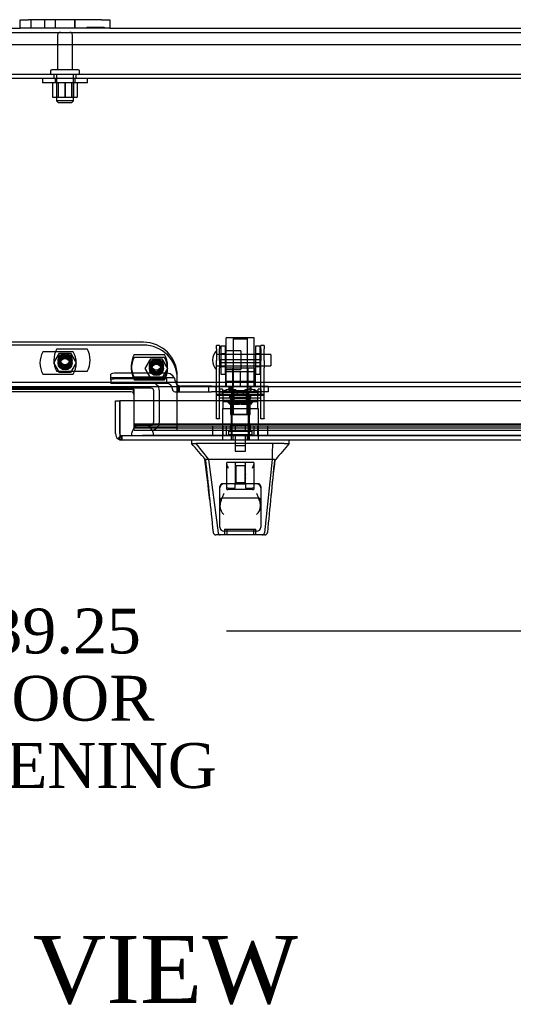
# Model space of a CAD drawing. Header units: inches. Extents: x 1 to 240, y -1 to 159.
# Tile 16 of 26: x 63 to 74, y 118 to 140. Entities that reach past the tile are written whole.
import ezdxf
from ezdxf.enums import TextEntityAlignment as Align
from ezdxf.lldxf.tags import DXFTag

# ---------------------------------------------------------------- set-up
doc = ezdxf.new("R2010")
doc.units = ezdxf.units.IN
doc.header["$MEASUREMENT"] = 0
for name, color, linetype in [('COM40681', 7, 'Continuous'), ('COM70096', 7, 'Continuous'), ('COM70099', 7, 'Continuous'), ('COM70219', 7, 'Continuous'), ('COM70668-1', 7, 'Continuous'), ('COM70738-3', 7, 'Continuous'), ('COM70838', 7, 'Continuous'), ('COM70839-9', 7, 'Continuous'), ('COM71167-1', 7, 'Continuous'), ('Default', 7, 'Continuous'), ('FET07710', 7, 'Continuous'), ('GSK86006', 7, 'Continuous'), ('HAN13064', 7, 'Continuous'), ('HAN13064_NUT', 7, 'Continuous'), ('HAN13064_SCREW', 7, 'Continuous'), ('HAN_NUT', 7, 'Continuous'), ('NTS16540', 7, 'Continuous'), ('NTS166105', 7, 'Continuous'), ('NTS18147', 7, 'Continuous'), ('ROL87452', 7, 'Continuous'), ('RVT17786', 7, 'Continuous'), ('RVT19000', 7, 'Continuous'), ('SCC180005', 7, 'Continuous'), ('SPC87322', 7, 'Continuous'), ('STD26094', 7, 'Continuous'), ('STD26265', 7, 'Continuous'), ('WAF25059', 7, 'Continuous'), ('WAF25376', 7, 'Continuous'), ('WAM30038', 7, 'Continuous')]:
    doc.layers.add(name, color=color, linetype=linetype)
doc.styles.add('SEACAD_Times_New_Roman', font='times.ttf')
tags = doc.linetypes.add('HIDDEN2', pattern=[0.1875, 0.125, -0.0625]).pattern_tags.tags
tags[6:7] = [DXFTag(74, 4), DXFTag(75, 0), DXFTag(340, '0'), DXFTag(46, 0.0), DXFTag(50, 0.0), DXFTag(44, 0.0), DXFTag(45, 0.0)]
tags[4:5] = [DXFTag(74, 4), DXFTag(75, 0), DXFTag(340, '0'), DXFTag(46, 0.0), DXFTag(50, 0.0), DXFTag(44, 0.0), DXFTag(45, 0.0)]
doc.dimstyles.new('HAMMOND_(STH_-_240x160)', dxfattribs={"dimtxt": 1, "dimasz": 1.25, "dimexe": 0.5, "dimexo": 0.5, "dimgap": 0.25, "dimtad": 0, "dimtih": 1, "dimtoh": 1, "dimzin": 0, "dimdsep": 46, "dimtxsty": 'SEACAD_Times_New_Roman', "dimblk1": '_SE_FILLED', "dimblk2": '_SE_FILLED', "dimsah": 1, "dimcen": 0.5, "dimadec": 0, "dimazin": 0, "dimtfac": 0.8, "dimtofl": 0, "dimtmove": 0, "dimatfit": 3, "dimfxl": 1, "dimtolj": 1, "dimtzin": 0, "dimarcsym": 0})

# ---------------------------------------------------------------- blocks, each defined once
blk = doc.blocks.new('SE1')
at = {"layer": 'COM40681', "color": 7, "linetype": 'HIDDEN2'}
for p, q in [((83.116, 139.869), (44.116, 139.869)), ((83.116, 139.214), (44.116, 139.214)), ((63.366, 139.214), (63.366, 139.119)), ((63.866, 139.119), (63.866, 139.214)), ((83.116, 139.119), (44.116, 139.119))]:
    blk.add_line(p, q, dxfattribs=at)
at = {"layer": 'COM70096', "color": 7, "linetype": 'HIDDEN2'}
for p, q in [((65.366, 133.24), (61.866, 133.24)), ((66.116, 131.341), (66.116, 132.49)), ((65.153, 131.341), (66.116, 131.341))]:
    blk.add_line(p, q, dxfattribs=at)
for centre in [(63.616, 132.841), (63.616, 132.779), (65.653, 132.716), (65.653, 132.654)]:
    blk.add_circle(centre, 0.156, dxfattribs=at)
blk.add_arc((65.366, 132.49), 0.75, 0, 90, dxfattribs=at)
at = {"layer": 'COM70096', "color": 7, "linetype": 'Continuous'}
blk.add_arc((65.093, 132.138), 0.06, 0, 90, dxfattribs=at)
at = {"layer": 'COM70099', "color": 7, "linetype": 'HIDDEN2'}
for p, q in [((65.366, 133.178), (61.866, 133.178)), ((66.116, 131.279), (66.116, 131.341)), ((65.153, 131.279), (65.153, 131.28)), ((65.153, 131.279), (66.116, 131.279))]:
    blk.add_line(p, q, dxfattribs=at)
at = {"layer": 'COM70099', "color": 7, "linetype": 'Continuous'}
blk.add_line((65.093, 132.136), (62.139, 132.136), dxfattribs=at)
at = {"layer": 'COM70099', "color": 7, "linetype": 'HIDDEN2'}
for centre in [(63.616, 132.779), (65.653, 132.654)]:
    blk.add_circle(centre, 0.125, dxfattribs=at)
blk.add_arc((65.366, 132.428), 0.75, 0, 90, dxfattribs=at)
at = {"layer": 'COM70099', "color": 7, "linetype": 'Continuous'}
blk.add_arc((65.093, 132.076), 0.06, 0, 90, dxfattribs=at)
at = {"layer": 'COM70219', "color": 7, "linetype": 'HIDDEN2'}
for p, q in [((65.594, 131.406), (65.344, 131.406)), ((83.039, 131.406), (65.594, 131.406)), ((65.344, 131.16), (65.095, 131.158)), ((65.594, 131.158), (65.095, 131.158)), ((65.095, 131.158), (65.095, 131.157)), ((65.594, 131.157), (65.095, 131.157)), ((65.594, 131.16), (65.344, 131.16)), ((65.593, 131.158), (65.344, 131.16)), ((65.593, 131.157), (65.593, 131.158)), ((83.039, 131.16), (65.594, 131.16)), ((83.039, 131.158), (65.594, 131.158)), ((83.039, 131.157), (65.594, 131.157))]:
    blk.add_line(p, q, dxfattribs=at)
blk.add_arc((65.344, 131.156), 0.25, 0, 180, dxfattribs=at)
at = {"layer": 'COM70668-1', "color": 7, "linetype": 'HIDDEN2'}
for p, q in [((42.759, 140.151), (84.473, 140.151)), ((84.472, 132.341), (42.759, 132.341)), ((65.153, 131.936), (65.153, 131.423)), ((65.153, 131.423), (65.153, 131.416)), ((83.24, 131.416), (65.153, 131.416)), ((65.153, 131.416), (65.153, 131.322)), ((65.153, 131.375), (83.24, 131.375)), ((83.24, 131.322), (65.153, 131.322)), ((65.153, 131.282), (65.153, 131.322)), ((65.153, 131.282), (65.153, 131.28)), ((65.153, 131.28), (83.24, 131.28)), ((66.116, 131.279), (83.24, 131.279))]:
    blk.add_line(p, q, dxfattribs=at)
at = {"layer": 'COM70668-1', "color": 7, "linetype": 'Continuous'}
for p, q in [((46.616, 140.246), (62.616, 140.246)), ((64.616, 140.246), (80.616, 140.246)), ((84.472, 132.246), (42.759, 132.246)), ((62.079, 132.198), (65.153, 132.198)), ((65.153, 132.198), (65.153, 131.936))]:
    blk.add_line(p, q, dxfattribs=at)
at = {"layer": 'COM70738-3', "color": 7, "linetype": 'HIDDEN2'}
for p, q in [((65.535, 132.216), (61.697, 132.216)), ((65.595, 131.464), (65.595, 132.156)), ((65.72, 131.464), (65.72, 132.156)), ((65.153, 131.404), (65.535, 131.404))]:
    blk.add_line(p, q, dxfattribs=at)
for centre, radius, start, end in [((65.535, 132.156), 0.185, 0, 90), ((65.535, 132.156), 0.06, 0, 90), ((65.535, 131.464), 0.06, 270, 0), ((65.535, 131.464), 0.185, 270, 0)]:
    blk.add_arc(centre, radius, start, end, dxfattribs=at)
at = {"layer": 'COM70838', "color": 7, "linetype": 'HIDDEN2'}
for p, q in [((64.638, 132.405), (64.638, 132.532)), ((66.052, 132.45), (64.638, 132.45)), ((64.638, 132.405), (64.638, 132.323)), ((65.883, 132.55), (64.763, 132.55)), ((65.883, 132.423), (64.763, 132.423)), ((65.883, 132.321), (65.883, 132.423)), ((66.076, 132.38), (66.076, 132.357)), ((65.883, 132.323), (64.638, 132.323)), ((66.008, 132.196), (66.008, 132.198)), ((66.138, 132.138), (66.138, 132.277)), ((66.165, 132.138), (66.165, 132.266)), ((66.879, 132.263), (66.193, 132.263)), ((66.811, 132.263), (66.811, 132.138)), ((66.879, 132.263), (66.967, 132.263)), ((66.967, 132.263), (67.505, 132.263)), ((66.984, 132.138), (66.984, 132.263)), ((67.278, 132.138), (67.278, 132.263)), ((67.328, 132.263), (67.328, 132.138)), ((67.54, 132.263), (68.023, 132.263)), ((67.718, 132.138), (67.718, 132.263)), ((67.768, 132.138), (67.768, 132.263)), ((68.023, 132.263), (68.148, 132.263)), ((68.148, 132.263), (68.148, 132.138)), ((66.068, 132.138), (66.165, 132.138)), ((66.165, 132.138), (66.879, 132.138)), ((66.967, 132.138), (66.879, 132.138)), ((68.023, 132.138), (66.967, 132.138)), ((68.148, 132.138), (68.023, 132.138))]:
    blk.add_line(p, q, dxfattribs=at)
for centre, radius, start, end in [((65.883, 132.357), 0.193, 0, 90), ((66.193, 132.38), 0.117, 180, 256.4554), ((65.883, 132.196), 0.125, 0, 90), ((66.068, 132.198), 0.06, 180, 270), ((66.193, 132.38), 0.117, 256.4554, 270)]:
    blk.add_arc(centre, radius, start, end, dxfattribs=at)
for centre, major_axis, start_param, end_param in [((64.763, 132.532), (-0.125, 0), 4.712389, 6.283185), ((64.763, 132.405), (0.125, 0), 1.570796, 3.141593)]:
    blk.add_ellipse(centre, major_axis=major_axis, ratio=0.145455, start_param=start_param, end_param=end_param, dxfattribs=at)
at = {"layer": 'COM70839-9', "color": 7, "linetype": 'HIDDEN2'}
for p, q in [((66.992, 133.092), (66.992, 133.17)), ((67.062, 133.17), (66.992, 133.17)), ((66.992, 133.092), (66.992, 132.832)), ((67.062, 133.17), (67.062, 133.092)), ((67.062, 132.832), (67.062, 133.092)), ((67.984, 133.092), (67.984, 133.17)), ((68.054, 133.17), (67.984, 133.17)), ((67.984, 133.092), (67.984, 132.832)), ((68.054, 133.17), (68.054, 133.092)), ((68.054, 132.832), (68.054, 133.092)), ((67.062, 132.969), (66.992, 132.969)), ((66.992, 132.669), (66.992, 132.832)), ((67.984, 132.85), (67.062, 132.85)), ((67.062, 132.832), (67.062, 132.669)), ((68.054, 132.969), (67.984, 132.969)), ((67.984, 132.669), (67.984, 132.832)), ((68.054, 132.832), (68.054, 132.669)), ((66.992, 132.712), (67.062, 132.712)), ((66.992, 131.542), (66.992, 132.669)), ((67.062, 132.786), (67.984, 132.786)), ((67.062, 131.542), (67.062, 132.669)), ((67.984, 132.712), (68.054, 132.712)), ((67.984, 131.542), (67.984, 132.669)), ((68.054, 131.542), (68.054, 132.669)), ((68.054, 132.076), (66.992, 132.076)), ((66.992, 132.064), (68.054, 132.064)), ((67.984, 131.994), (67.062, 131.994)), ((67.289, 132.065), (67.289, 132.069)), ((67.289, 131.995), (67.289, 132.065)), ((67.382, 132.076), (67.382, 132.006)), ((67.663, 132.006), (67.663, 132.076)), ((67.757, 132.069), (67.757, 132.065)), ((67.757, 131.995), (67.757, 132.065)), ((66.992, 131.533), (66.992, 131.542)), ((67.062, 131.533), (66.992, 131.533)), ((67.062, 131.542), (67.062, 131.533)), ((67.984, 131.533), (67.984, 131.542)), ((68.054, 131.533), (67.984, 131.533)), ((68.054, 131.542), (68.054, 131.533))]:
    blk.add_line(p, q, dxfattribs=at)
for centre, major_axis, start_param, end_param in [((67.523, 132.069), (-0.234, 0), 3.141593, 6.283185), ((67.523, 132.065), (0.234, 0), 3.141593, 6.283185), ((67.523, 131.999), (0.234, 0), 0, 3.141593), ((67.523, 131.995), (-0.234, 0), 0, 3.141593)]:
    blk.add_ellipse(centre, major_axis=major_axis, ratio=0.001631, start_param=start_param, end_param=end_param, dxfattribs=at)
for centre in [(67.523, 132.076), (67.523, 132.006)]:
    blk.add_ellipse(centre, major_axis=(-0.141, 0), ratio=0.001631, dxfattribs=at)
at = {"layer": 'COM71167-1', "color": 7, "linetype": 'Continuous'}
for p, q in [((64.741, 131.936), (64.836, 131.936)), ((64.741, 131.204), (64.741, 131.936)), ((83.645, 131.936), (64.836, 131.936)), ((64.836, 131.204), (64.836, 131.936)), ((64.836, 131.936), (64.836, 131.204)), ((64.835, 131.141), (64.796, 131.09)), ((64.835, 131.204), (64.836, 131.204)), ((64.835, 131.204), (64.835, 131.141)), ((64.836, 131.204), (64.836, 131.09)), ((64.883, 131.061), (64.883, 131.061)), ((64.883, 131.061), (64.883, 131.061)), ((64.884, 131.061), (64.883, 131.061)), ((83.598, 131.061), (64.884, 131.061))]:
    blk.add_line(p, q, dxfattribs=at)
at = {"layer": 'COM71167-1', "color": 7, "linetype": 'HIDDEN2'}
for p, q in [((64.836, 131.204), (64.836, 131.204)), ((64.883, 131.061), (64.883, 131.156)), ((83.598, 131.156), (64.884, 131.156)), ((64.884, 131.156), (64.884, 131.061)), ((67.324, 131.061), (67.324, 131.156)), ((67.356, 131.156), (67.356, 131.061)), ((67.69, 131.061), (67.69, 131.156)), ((67.721, 131.061), (67.721, 131.156))]:
    blk.add_line(p, q, dxfattribs=at)
at = {"layer": 'COM71167-1', "color": 7, "linetype": 'Continuous'}
for start, end in [(180, 232.4964), (232.4964, 269.8439), (269.9238, 270)]:
    blk.add_arc((64.884, 131.204), 0.143, start, end, dxfattribs=at)
at = {"layer": 'COM71167-1', "color": 7, "linetype": 'HIDDEN2'}
for start, end in [(180, 269.7731), (180, 269.7731), (269.7731, 270)]:
    blk.add_arc((64.884, 131.204), 0.048, start, end, dxfattribs=at)
for points, knots in [([(64.835, 131.141), (64.843, 131.138), (64.85, 131.135), (64.861, 131.132), (64.865, 131.131), (64.871, 131.13), (64.873, 131.13), (64.875, 131.129), (64.876, 131.129), (64.878, 131.128), (64.879, 131.128), (64.881, 131.126), (64.881, 131.125), (64.882, 131.122), (64.882, 131.121), (64.882, 131.116), (64.883, 131.114), (64.883, 131.105), (64.883, 131.1), (64.883, 131.083), (64.883, 131.072), (64.883, 131.061)], [0, 0, 0, 0, 0.25, 0.25, 0.375, 0.375, 0.4375, 0.4375, 0.46875, 0.46875, 0.5, 0.5, 0.53125, 0.53125, 0.5625, 0.5625, 0.625, 0.625, 0.75, 0.75, 1, 1, 1, 1]), ([(64.883, 131.061), (64.883, 131.069), (64.883, 131.076), (64.883, 131.084), (64.883, 131.092), (64.883, 131.101), (64.883, 131.109), (64.883, 131.111), (64.883, 131.113), (64.883, 131.116), (64.882, 131.117), (64.882, 131.119), (64.882, 131.121), (64.882, 131.122), (64.882, 131.123), (64.881, 131.125), (64.881, 131.125), (64.881, 131.126), (64.88, 131.127), (64.88, 131.127), (64.879, 131.127), (64.879, 131.128), (64.877, 131.129), (64.875, 131.129), (64.873, 131.13), (64.869, 131.131), (64.865, 131.132), (64.861, 131.133), (64.856, 131.134), (64.852, 131.135), (64.848, 131.136), (64.844, 131.138), (64.84, 131.139), (64.836, 131.141)], [0, 0, 0, 0, 0.177326, 0.177326, 0.177326, 0.361936, 0.361936, 0.361936, 0.415585, 0.415585, 0.415585, 0.453863, 0.453863, 0.453863, 0.484573, 0.484573, 0.484573, 0.502992, 0.502992, 0.502992, 0.521366, 0.521366, 0.521366, 0.589423, 0.589423, 0.589423, 0.722321, 0.722321, 0.722321, 0.860756, 0.860756, 0.860756, 1, 1, 1, 1])]:
    blk.add_open_spline(points, degree=3, knots=knots, dxfattribs=at)
at = {"layer": 'COM71167-1', "color": 7, "linetype": 'Continuous'}
blk.add_open_spline([(64.836, 131.09), (64.844, 131.081), (64.852, 131.074), (64.863, 131.066), (64.867, 131.064), (64.875, 131.062), (64.879, 131.061), (64.883, 131.061)], degree=3, knots=[0, 0, 0, 0, 0.5, 0.5, 0.75, 0.75, 1, 1, 1, 1], dxfattribs=at)
at = {"layer": 'FET07710', "color": 7, "linetype": 'Continuous'}
for p, q in [((62.616, 140.433), (62.803, 140.433)), ((62.616, 140.246), (62.616, 140.433)), ((64.428, 140.433), (62.803, 140.433)), ((64.428, 140.433), (64.616, 140.433)), ((64.616, 140.433), (64.616, 140.246)), ((62.803, 140.246), (62.616, 140.246)), ((64.428, 140.246), (62.803, 140.246)), ((64.616, 140.246), (64.428, 140.246))]:
    blk.add_line(p, q, dxfattribs=at)
at = {"layer": 'FET07710', "color": 7, "linetype": 'HIDDEN2'}
for p, q in [((62.85, 140.433), (62.85, 140.246)), ((63.162, 140.246), (63.162, 140.433)), ((63.397, 140.433), (63.397, 140.246)), ((63.397, 140.433), (63.397, 140.246)), ((63.834, 140.433), (63.834, 140.246)), ((63.834, 140.246), (63.834, 140.433)), ((64.105, 140.266), (64.105, 140.246)), ((64.105, 140.266), (64.228, 140.266)), ((64.17, 140.266), (64.17, 140.246)), ((64.214, 140.266), (64.214, 140.246)), ((64.228, 140.266), (64.228, 140.246)), ((64.228, 140.266), (64.337, 140.266)), ((64.259, 140.266), (64.259, 140.246)), ((64.268, 140.266), (64.268, 140.246)), ((64.328, 140.266), (64.328, 140.246)), ((64.337, 140.266), (64.337, 140.246)), ((64.337, 140.266), (64.382, 140.266)), ((64.368, 140.266), (64.368, 140.246)), ((64.382, 140.266), (64.382, 140.246)), ((64.382, 140.266), (64.491, 140.266)), ((64.426, 140.266), (64.426, 140.246)), ((64.491, 140.266), (64.491, 140.246))]:
    blk.add_line(p, q, dxfattribs=at)
at = {"layer": 'GSK86006', "color": 7, "linetype": 'HIDDEN2'}
for centre in [(63.616, 132.841), (65.653, 132.716)]:
    blk.add_circle(centre, 0.125, dxfattribs=at)
at = {"layer": 'HAN13064', "color": 7, "linetype": 'HIDDEN2'}
for p, q in [((67.393, 133.344), (67.363, 133.314)), ((67.363, 133.314), (67.683, 133.314)), ((67.363, 133.314), (67.363, 132.263)), ((67.393, 133.344), (67.653, 133.344)), ((67.683, 133.314), (67.653, 133.344)), ((67.683, 132.263), (67.683, 133.314)), ((67.127, 131.763), (67.323, 131.763)), ((67.127, 131.763), (67.127, 131.061)), ((67.323, 131.763), (67.722, 131.763)), ((67.323, 131.763), (67.323, 131.061)), ((67.363, 131.888), (67.363, 131.763)), ((67.363, 131.888), (67.523, 131.888)), ((67.523, 131.888), (67.683, 131.888)), ((67.683, 131.888), (67.683, 131.763)), ((67.722, 131.763), (67.918, 131.763)), ((67.722, 131.763), (67.722, 131.061)), ((67.918, 131.763), (67.918, 131.061)), ((67.36, 131.186), (67.36, 131.061)), ((67.406, 131.186), (67.406, 130.936)), ((67.639, 130.936), (67.639, 131.186)), ((67.685, 131.061), (67.685, 131.186)), ((67.406, 130.936), (67.639, 130.936)), ((68.241, 130.981), (68.261, 130.981)), ((67.223, 129.979), (67.223, 130.557)), ((67.438, 130.561), (67.253, 130.561)), ((67.408, 130.531), (67.408, 130.086)), ((67.423, 130.487), (67.408, 130.502)), ((67.423, 130.487), (67.423, 130.112)), ((67.623, 130.487), (67.423, 130.487)), ((67.608, 130.561), (67.438, 130.561)), ((67.793, 130.561), (67.608, 130.561)), ((67.638, 130.502), (67.623, 130.487)), ((67.623, 130.487), (67.623, 130.112)), ((67.638, 130.296), (67.638, 130.531)), ((67.823, 130.557), (67.823, 129.979)), ((67.638, 130.086), (67.638, 130.213)), ((67.068, 129.116), (67.068, 130.026)), ((67.408, 130.086), (67.128, 130.086)), ((67.223, 129.963), (67.223, 129.979)), ((67.253, 129.987), (67.408, 129.987)), ((67.408, 130.097), (67.423, 130.112)), ((67.408, 129.987), (67.408, 130.083)), ((67.412, 130.086), (67.633, 130.086)), ((67.423, 130.112), (67.623, 130.112)), ((67.623, 130.112), (67.638, 130.097)), ((67.918, 130.086), (67.638, 130.086)), ((67.638, 130.083), (67.638, 129.987)), ((67.638, 129.987), (67.793, 129.987)), ((67.823, 129.979), (67.823, 129.963)), ((67.978, 130.026), (67.978, 129.116)), ((67.128, 129.773), (67.918, 129.773)), ((67.793, 129.956), (67.253, 129.956)), ((67.888, 129.026), (67.158, 129.026)), ((67.173, 129.071), (67.873, 129.071)), ((67.173, 129.071), (67.173, 128.946)), ((67.223, 129.071), (67.223, 128.946)), ((67.823, 128.946), (67.823, 129.071)), ((67.873, 128.946), (67.873, 129.071))]:
    blk.add_line(p, q, dxfattribs=at)
at = {"layer": 'HAN13064', "color": 7, "linetype": 'Continuous'}
for p, q in [((66.433, 131.061), (66.433, 130.978)), ((66.433, 130.981), (66.532, 130.981)), ((66.546, 130.981), (66.532, 130.981)), ((66.532, 130.981), (66.815, 130.626)), ((66.624, 130.981), (66.546, 130.981)), ((68.241, 130.981), (66.624, 130.981)), ((68.421, 130.981), (68.241, 130.981)), ((68.499, 130.981), (68.421, 130.981)), ((68.499, 130.981), (68.612, 130.981)), ((68.612, 130.978), (68.612, 131.061)), ((66.733, 130.626), (66.747, 130.626)), ((66.815, 130.626), (66.747, 130.626)), ((66.861, 130.626), (66.815, 130.626)), ((66.815, 130.626), (67.031, 128.988)), ((66.952, 130.626), (66.861, 130.626)), ((68.23, 130.626), (66.952, 130.626)), ((68.23, 130.626), (68.066, 128.99)), ((68.259, 130.626), (68.23, 130.626)), ((68.275, 130.626), (68.259, 130.626)), ((68.285, 130.626), (68.275, 130.626)), ((68.285, 130.626), (68.312, 130.626)), ((66.917, 129.001), (66.917, 129)), ((67.076, 128.946), (66.977, 128.946)), ((68.013, 128.946), (67.076, 128.946)), ((68.068, 128.946), (68.013, 128.946)), ((68.128, 129), (68.128, 129.002))]:
    blk.add_line(p, q, dxfattribs=at)
for centre, radius, start, end in [((62.981, 127.647), 4.799, 38.3744, 44.0095), ((80.728, 120.437), 16.062, 138.9673, 140.6254), ((7.859, 123.233), 59.339, 6.27799, 7.15694), ((117.454, 124.898), 49.492, 173.3546, 174.3151), ((66.977, 129.006), 0.06, 185.9929, 270.0075), ((68.011, 129.001), 0.0554, 272.131, 348.8293), ((68.068, 129.006), 0.06, 269.9911, 354.4242)]:
    blk.add_arc(centre, radius, start, end, dxfattribs=at)
at = {"layer": 'HAN13064', "color": 7, "linetype": 'HIDDEN2'}
for centre, radius, start, end in [((67.438, 130.531), 0.03, 90, 180), ((67.608, 130.531), 0.03, 0, 90), ((67.792, 130.255), 0.16, 164.9117, 195.0883), ((67.158, 129.996), 0.09, 90, 180), ((67.128, 130.026), 0.06, 90, 180), ((67.888, 129.996), 0.09, 0, 90), ((67.918, 130.026), 0.06, 0, 90), ((67.128, 129.713), 0.06, 90, 180), ((67.918, 129.713), 0.06, 0, 90), ((67.327, 129.597), 0.259, 182.0981, 229.2851), ((67.718, 129.597), 0.259, 310.7149, 357.9019), ((67.158, 129.116), 0.09, 180, 270), ((67.888, 129.116), 0.09, 270, 0)]:
    blk.add_arc(centre, radius, start, end, dxfattribs=at)
at = {"layer": 'HAN13064', "color": 7, "linetype": 'Continuous'}
for points in [[(68.241, 130.981), (68.237, 130.863), (68.234, 130.744), (68.23, 130.626)], [(66.747, 130.626), (66.804, 130.084), (66.86, 129.543), (66.917, 129.001)], [(68.285, 130.626), (68.233, 130.085), (68.18, 129.543), (68.128, 129.002)]]:
    blk.add_open_spline(points, degree=3, dxfattribs=at)
at = {"layer": 'HAN13064', "color": 7, "linetype": 'HIDDEN2'}
for points, knots in [([(67.253, 130.561), (67.249, 130.561), (67.245, 130.561), (67.237, 130.561), (67.234, 130.561), (67.228, 130.56), (67.226, 130.56), (67.223, 130.559), (67.223, 130.558), (67.223, 130.557)], [0, 0, 0, 0, 0.25, 0.25, 0.5, 0.5, 0.75, 0.75, 1, 1, 1, 1]), ([(67.223, 130.517), (67.223, 130.511), (67.224, 130.505), (67.228, 130.491), (67.23, 130.485), (67.239, 130.464), (67.246, 130.45), (67.253, 130.436)], [0, 0, 0, 0, 0.25, 0.25, 0.5, 0.5, 1, 1, 1, 1]), ([(67.823, 130.557), (67.823, 130.558), (67.822, 130.559), (67.819, 130.56), (67.817, 130.56), (67.808, 130.561), (67.8, 130.561), (67.793, 130.561)], [0, 0, 0, 0, 0.25, 0.25, 0.5, 0.5, 1, 1, 1, 1]), ([(67.793, 130.436), (67.799, 130.45), (67.806, 130.464), (67.815, 130.485), (67.817, 130.491), (67.821, 130.505), (67.823, 130.511), (67.823, 130.517)], [0, 0, 0, 0, 0.5, 0.5, 0.75, 0.75, 1, 1, 1, 1]), ([(67.253, 129.987), (67.248, 129.987), (67.245, 129.987), (67.237, 129.986), (67.234, 129.986), (67.226, 129.984), (67.223, 129.982), (67.223, 129.979)], [0, 0, 0, 0, 0.25, 0.25, 0.5, 0.5, 1, 1, 1, 1]), ([(67.823, 129.979), (67.823, 129.98), (67.822, 129.981), (67.819, 129.983), (67.817, 129.984), (67.808, 129.986), (67.801, 129.987), (67.793, 129.987)], [0, 0, 0, 0, 0.25, 0.25, 0.5, 0.5, 1, 1, 1, 1]), ([(67.158, 129.871), (67.152, 129.859), (67.147, 129.847), (67.137, 129.822), (67.132, 129.81), (67.117, 129.774), (67.108, 129.75), (67.095, 129.714), (67.091, 129.702), (67.084, 129.679), (67.08, 129.667), (67.072, 129.632), (67.068, 129.609), (67.068, 129.587)], [0, 0, 0, 0, 0.125, 0.125, 0.25, 0.25, 0.5, 0.5, 0.625, 0.625, 0.75, 0.75, 1, 1, 1, 1]), ([(67.223, 129.963), (67.223, 129.962), (67.223, 129.961), (67.226, 129.959), (67.228, 129.958), (67.237, 129.956), (67.244, 129.956), (67.253, 129.956)], [0, 0, 0, 0, 0.25, 0.25, 0.5, 0.5, 1, 1, 1, 1]), ([(67.793, 129.956), (67.797, 129.956), (67.8, 129.956), (67.808, 129.956), (67.811, 129.957), (67.819, 129.959), (67.823, 129.961), (67.823, 129.963)], [0, 0, 0, 0, 0.25, 0.25, 0.5, 0.5, 1, 1, 1, 1]), ([(67.977, 129.587), (67.977, 129.609), (67.973, 129.632), (67.965, 129.667), (67.961, 129.679), (67.954, 129.702), (67.95, 129.714), (67.937, 129.75), (67.928, 129.774), (67.913, 129.81), (67.908, 129.822), (67.898, 129.847), (67.893, 129.859), (67.888, 129.871)], [0, 0, 0, 0, 0.25, 0.25, 0.375, 0.375, 0.5, 0.5, 0.75, 0.75, 0.875, 0.875, 1, 1, 1, 1])]:
    blk.add_open_spline(points, degree=3, knots=knots, dxfattribs=at)
at = {"layer": 'HAN13064', "color": 7, "linetype": 'Continuous'}
blk.add_open_spline([(67.031, 128.988), (67.034, 128.976), (67.04, 128.965), (67.056, 128.95), (67.066, 128.946), (67.076, 128.946)], degree=3, knots=[0, 0, 0, 0, 0.5, 0.5, 1, 1, 1, 1], dxfattribs=at)
at = {"layer": 'HAN13064_NUT', "color": 7, "linetype": 'HIDDEN2'}
for p, q in [((67.19, 132.638), (67.19, 132.588)), ((67.22, 132.668), (67.825, 132.668)), ((67.348, 132.668), (67.348, 132.263)), ((67.698, 132.263), (67.698, 132.668)), ((67.855, 132.588), (67.855, 132.638)), ((67.19, 132.588), (67.356, 132.588)), ((67.19, 132.588), (67.19, 132.263)), ((67.356, 132.588), (67.523, 132.588)), ((67.523, 132.588), (67.689, 132.588)), ((67.523, 132.588), (67.523, 132.263)), ((67.689, 132.588), (67.855, 132.588)), ((67.855, 132.588), (67.855, 132.263))]:
    blk.add_line(p, q, dxfattribs=at)
for centre, start, end in [((67.22, 132.638), 90, 180), ((67.825, 132.638), 0, 90)]:
    blk.add_arc(centre, 0.03, start, end, dxfattribs=at)
at = {"layer": 'HAN13064_SCREW', "color": 7, "linetype": 'HIDDEN2'}
for p, q in [((67.411, 131.393), (67.3, 131.393)), ((67.3, 131.393), (67.3, 131.256)), ((67.634, 131.393), (67.411, 131.393)), ((67.411, 131.393), (67.411, 131.256)), ((67.745, 131.393), (67.634, 131.393)), ((67.634, 131.393), (67.634, 131.256)), ((67.745, 131.393), (67.745, 131.256)), ((67.26, 131.256), (67.785, 131.256)), ((67.26, 131.256), (67.26, 131.186)), ((67.26, 131.186), (67.785, 131.186)), ((67.407, 131.186), (67.407, 130.811)), ((67.639, 130.811), (67.639, 131.186)), ((67.785, 131.186), (67.785, 131.256)), ((67.407, 130.811), (67.639, 130.811))]:
    blk.add_line(p, q, dxfattribs=at)
at = {"layer": 'HAN_NUT', "color": 7, "linetype": 'HIDDEN2'}
for p, q in [((67.217, 131.371), (66.911, 131.371)), ((66.911, 131.156), (66.911, 131.371)), ((67.13, 131.371), (67.13, 131.156)), ((67.829, 131.371), (67.217, 131.371)), ((67.217, 131.156), (67.217, 131.371)), ((68.135, 131.371), (67.829, 131.371)), ((67.829, 131.156), (67.829, 131.371)), ((67.915, 131.156), (67.915, 131.371)), ((68.135, 131.156), (68.135, 131.371))]:
    blk.add_line(p, q, dxfattribs=at)
at = {"layer": 'NTS16540', "color": 7, "linetype": 'HIDDEN2'}
for p, q in [((63.433, 133.091), (64.109, 133.091)), ((63.799, 133.029), (63.123, 133.029)), ((65.16, 132.966), (65.836, 132.966)), ((65.836, 132.904), (65.16, 132.904)), ((63.123, 132.529), (63.799, 132.529)), ((64.109, 132.591), (63.433, 132.591)), ((65.836, 132.466), (65.16, 132.466)), ((65.16, 132.404), (65.836, 132.404))]:
    blk.add_line(p, q, dxfattribs=at)
for centre, radius in [((63.616, 132.841), 0.146), ((63.616, 132.779), 0.146), ((63.616, 132.841), 0.125), ((63.616, 132.779), 0.125), ((63.616, 132.841), 0.101), ((63.616, 132.779), 0.101), ((65.653, 132.716), 0.146), ((65.653, 132.716), 0.125), ((65.653, 132.654), 0.146), ((65.653, 132.654), 0.125), ((65.653, 132.716), 0.101), ((65.653, 132.654), 0.101)]:
    blk.add_circle(centre, radius, dxfattribs=at)
for centre, start, end in [((63.866, 132.841), 150, 210), ((63.676, 132.841), 330, 30), ((63.556, 132.779), 150, 210), ((63.366, 132.779), 330, 30), ((65.593, 132.716), 150, 210), ((65.593, 132.654), 150, 210), ((65.403, 132.716), 330, 30), ((65.403, 132.654), 330, 30)]:
    blk.add_arc(centre, 0.5, start, end, dxfattribs=at)
at = {"layer": 'NTS166105', "color": 7, "linetype": 'HIDDEN2'}
for p, q in [((63.339, 139.023), (63.339, 138.703)), ((63.428, 139.023), (63.428, 138.703)), ((63.462, 139.023), (63.462, 138.703)), ((63.614, 139.023), (63.614, 138.703)), ((63.618, 139.023), (63.618, 138.703)), ((63.769, 138.703), (63.769, 139.023)), ((63.803, 139.023), (63.803, 138.703)), ((63.889, 139.023), (63.889, 138.703)), ((63.339, 138.703), (63.618, 138.703)), ((63.618, 138.703), (63.889, 138.703))]:
    blk.add_line(p, q, dxfattribs=at)
at = {"layer": 'NTS18147', "color": 7, "linetype": 'HIDDEN2'}
for p, q in [((67.06, 132.193), (67.06, 132.193)), ((67.123, 132.193), (67.06, 132.193)), ((67.06, 132.193), (67.06, 132.131)), ((67.123, 132.193), (67.06, 132.193)), ((67.123, 132.193), (67.123, 132.193)), ((67.123, 132.193), (67.123, 132.131)), ((67.323, 132.193), (67.291, 132.193)), ((67.323, 132.193), (67.291, 132.193)), ((67.754, 132.193), (67.723, 132.193)), ((67.754, 132.193), (67.723, 132.193)), ((67.923, 132.193), (67.923, 132.193)), ((67.986, 132.193), (67.923, 132.193)), ((67.923, 132.131), (67.923, 132.193)), ((67.986, 132.193), (67.923, 132.193)), ((67.986, 132.193), (67.986, 132.193)), ((67.986, 132.131), (67.986, 132.193)), ((67.128, 132.131), (67.06, 132.131)), ((67.128, 132.131), (67.06, 132.131)), ((67.06, 132.131), (67.06, 132.068)), ((67.06, 132.068), (67.128, 132.068)), ((67.06, 132.068), (67.128, 132.068)), ((67.128, 132.131), (67.128, 132.131)), ((67.159, 132.131), (67.128, 132.131)), ((67.128, 132.068), (67.128, 132.131)), ((67.159, 132.131), (67.128, 132.131)), ((67.128, 132.068), (67.454, 132.068)), ((67.128, 132.068), (67.454, 132.068)), ((67.159, 132.131), (67.454, 132.131)), ((67.159, 132.131), (67.454, 132.131)), ((67.303, 132.068), (67.303, 132.068)), ((67.303, 132.068), (67.303, 131.63)), ((67.335, 132.131), (67.335, 132.131)), ((67.335, 131.63), (67.335, 132.131)), ((67.366, 132.131), (67.366, 132.131)), ((67.366, 132.131), (67.366, 131.63)), ((67.591, 132.131), (67.454, 132.131)), ((67.454, 132.131), (67.454, 132.131)), ((67.591, 132.131), (67.454, 132.131)), ((67.454, 132.131), (67.454, 132.068)), ((67.454, 132.068), (67.591, 132.068)), ((67.454, 132.068), (67.591, 132.068)), ((67.591, 132.131), (67.591, 132.131)), ((67.591, 132.131), (67.886, 132.131)), ((67.591, 132.068), (67.591, 132.131)), ((67.591, 132.131), (67.886, 132.131)), ((67.591, 132.068), (67.917, 132.068)), ((67.591, 132.068), (67.917, 132.068)), ((67.679, 132.131), (67.679, 132.131)), ((67.679, 131.63), (67.679, 132.131)), ((67.71, 132.131), (67.71, 132.131)), ((67.71, 131.63), (67.71, 132.131)), ((67.743, 132.068), (67.743, 132.068)), ((67.743, 131.63), (67.743, 132.068)), ((67.886, 132.131), (67.917, 132.131)), ((67.886, 132.131), (67.917, 132.131)), ((67.986, 132.131), (67.917, 132.131)), ((67.917, 132.131), (67.917, 132.131)), ((67.986, 132.131), (67.917, 132.131)), ((67.917, 132.131), (67.917, 132.068)), ((67.917, 132.068), (67.986, 132.068)), ((67.917, 132.068), (67.986, 132.068)), ((67.986, 132.068), (67.986, 132.131)), ((67.303, 131.63), (67.743, 131.63)), ((67.743, 131.63), (67.303, 131.63))]:
    blk.add_line(p, q, dxfattribs=at)
for centre in [(67.291, 131.875), (67.291, 131.874), (67.323, 131.875), (67.323, 131.874), (67.723, 131.875), (67.723, 131.874), (67.754, 131.875), (67.754, 131.874)]:
    blk.add_ellipse(centre, major_axis=(0, -0.318), ratio=0.866025, start_param=2.506883, end_param=3.776302, dxfattribs=at)
at = {"layer": 'ROL87452', "color": 7, "linetype": 'HIDDEN2'}
for p, q in [((67.21, 132.341), (67.21, 133.341)), ((67.835, 133.341), (67.21, 133.341)), ((67.835, 132.341), (67.835, 133.341)), ((67.535, 133.047), (67.21, 133.047)), ((67.535, 133.047), (67.535, 132.634)), ((67.835, 132.966), (67.535, 132.966)), ((67.21, 132.634), (67.535, 132.634)), ((67.535, 132.716), (67.835, 132.716))]:
    blk.add_line(p, q, dxfattribs=at)
at = {"layer": 'RVT17786', "color": 7, "linetype": 'HIDDEN2'}
for p, q in [((68.202, 132.966), (66.992, 132.966)), ((68.202, 132.966), (68.202, 132.716)), ((66.992, 132.716), (68.202, 132.716))]:
    blk.add_line(p, q, dxfattribs=at)
blk.add_arc((67.225, 132.841), 0.318, 137.1291, 222.8709, dxfattribs=at)
at = {"layer": 'RVT19000', "color": 7, "linetype": 'HIDDEN2'}
for p, q in [((67.21, 132.376), (67.835, 132.376)), ((67.21, 132.341), (67.21, 132.263)), ((67.328, 132.263), (67.328, 132.138)), ((67.505, 132.263), (67.54, 132.263)), ((67.718, 132.138), (67.718, 132.263)), ((67.835, 132.263), (67.835, 132.341)), ((67.382, 132.138), (67.382, 132.076)), ((67.382, 132.006), (67.382, 131.926)), ((67.663, 132.076), (67.663, 132.138)), ((67.663, 131.926), (67.663, 132.006)), ((67.382, 131.926), (67.663, 131.926))]:
    blk.add_line(p, q, dxfattribs=at)
at = {"layer": 'SCC180005', "color": 7, "linetype": 'HIDDEN2'}
for p, q in [((63.366, 132.779), (63.491, 132.995)), ((63.491, 132.995), (63.74, 132.995)), ((63.74, 132.995), (63.865, 132.779)), ((65.403, 132.654), (65.528, 132.87)), ((65.528, 132.87), (65.777, 132.87)), ((65.777, 132.87), (65.902, 132.654)), ((63.491, 132.563), (63.366, 132.779)), ((63.865, 132.779), (63.74, 132.563)), ((65.528, 132.438), (65.403, 132.654)), ((65.902, 132.654), (65.777, 132.438)), ((63.74, 132.563), (63.491, 132.563)), ((65.777, 132.438), (65.528, 132.438))]:
    blk.add_line(p, q, dxfattribs=at)
for centre in [(63.616, 132.779), (65.653, 132.654)]:
    blk.add_circle(centre, 0.123, dxfattribs=at)
at = {"layer": 'SPC87322', "color": 7, "linetype": 'HIDDEN2'}
for p, q in [((67.285, 132.263), (67.285, 132.138)), ((67.295, 132.263), (67.295, 132.138)), ((67.363, 131.888), (67.363, 132.263)), ((67.683, 131.888), (67.683, 132.263)), ((67.75, 132.263), (67.75, 132.138)), ((67.76, 132.263), (67.76, 132.138)), ((67.13, 132.138), (67.13, 131.763)), ((67.915, 131.763), (67.915, 132.138))]:
    blk.add_line(p, q, dxfattribs=at)
at = {"layer": 'STD26094', "color": 7, "linetype": 'HIDDEN2'}
for p, q in [((63.451, 140.091), (63.451, 139.314)), ((63.781, 139.314), (63.781, 140.091)), ((63.291, 139.284), (63.291, 139.244)), ((63.911, 139.314), (63.321, 139.314)), ((63.428, 139.214), (63.428, 138.626)), ((63.803, 138.626), (63.803, 139.214)), ((63.941, 139.244), (63.941, 139.284)), ((63.803, 138.626), (63.428, 138.626)), ((63.428, 138.626), (63.466, 138.589)), ((63.466, 138.589), (63.766, 138.589)), ((63.766, 138.589), (63.803, 138.626))]:
    blk.add_line(p, q, dxfattribs=at)
for centre, radius, start, end in [((63.511, 140.091), 0.06, 90, 180), ((63.721, 140.091), 0.06, 0, 90), ((63.321, 139.284), 0.03, 90, 180), ((63.321, 139.244), 0.03, 180, 270), ((63.911, 139.284), 0.03, 0, 90), ((63.911, 139.244), 0.03, 270, 0)]:
    blk.add_arc(centre, radius, start, end, dxfattribs=at)
at = {"layer": 'STD26265', "color": 7, "linetype": 'HIDDEN2'}
for p, q in [((67.373, 132.156), (67.338, 132.121)), ((67.338, 132.121), (67.708, 132.121)), ((67.338, 132.121), (67.338, 131.156)), ((67.673, 132.156), (67.373, 132.156)), ((67.708, 132.121), (67.673, 132.156)), ((67.708, 131.156), (67.708, 132.121))]:
    blk.add_line(p, q, dxfattribs=at)
at = {"layer": 'WAF25059', "color": 7, "linetype": 'HIDDEN2'}
for p, q in [((63.116, 139.119), (63.116, 139.023)), ((64.116, 139.023), (63.116, 139.023)), ((63.393, 139.119), (63.393, 139.023)), ((63.838, 139.023), (63.838, 139.119)), ((64.116, 139.023), (64.116, 139.119))]:
    blk.add_line(p, q, dxfattribs=at)
at = {"layer": 'WAF25376', "color": 7, "linetype": 'HIDDEN2'}
for p, q in [((67.086, 133.156), (67.086, 132.526)), ((67.186, 133.156), (67.086, 133.156)), ((67.186, 133.156), (67.186, 132.526)), ((67.859, 133.156), (67.859, 132.526)), ((67.959, 133.156), (67.859, 133.156)), ((67.959, 133.156), (67.959, 132.526)), ((67.186, 132.981), (67.086, 132.981)), ((67.959, 132.981), (67.859, 132.981)), ((67.086, 132.701), (67.186, 132.701)), ((67.859, 132.701), (67.959, 132.701)), ((67.086, 132.526), (67.186, 132.526)), ((67.859, 132.526), (67.959, 132.526))]:
    blk.add_line(p, q, dxfattribs=at)
at = {"layer": 'WAM30038', "color": 7, "linetype": 'HIDDEN2'}
for p, q in [((67.148, 131.943), (67.898, 131.943)), ((67.148, 131.943), (67.148, 131.919)), ((67.898, 131.943), (67.148, 131.943)), ((67.148, 131.943), (67.148, 131.943)), ((67.237, 131.943), (67.237, 131.919)), ((67.237, 131.943), (67.237, 131.943)), ((67.248, 131.943), (67.254, 131.936)), ((67.315, 131.943), (67.315, 131.913)), ((67.315, 131.943), (67.315, 131.943)), ((67.505, 131.936), (67.506, 131.943)), ((67.539, 131.943), (67.54, 131.936)), ((67.73, 131.913), (67.73, 131.943)), ((67.73, 131.943), (67.73, 131.943)), ((67.791, 131.936), (67.797, 131.943)), ((67.808, 131.919), (67.808, 131.943)), ((67.808, 131.943), (67.808, 131.943)), ((67.898, 131.919), (67.898, 131.943)), ((67.898, 131.943), (67.898, 131.943)), ((67.148, 131.919), (67.898, 131.919)), ((67.898, 131.919), (67.148, 131.919)), ((67.312, 131.871), (67.294, 131.855)), ((67.312, 131.871), (67.294, 131.855)), ((67.349, 131.855), (67.294, 131.855)), ((67.349, 131.855), (67.294, 131.855)), ((67.361, 131.871), (67.312, 131.871)), ((67.361, 131.871), (67.312, 131.871)), ((67.361, 131.871), (67.32, 131.936)), ((67.361, 131.871), (67.32, 131.936)), ((67.32, 131.9), (67.349, 131.855)), ((67.32, 131.899), (67.349, 131.855)), ((67.345, 131.936), (67.386, 131.871)), ((67.345, 131.936), (67.386, 131.871)), ((67.373, 131.855), (67.345, 131.9)), ((67.373, 131.855), (67.345, 131.899)), ((67.349, 131.855), (67.361, 131.871)), ((67.349, 131.855), (67.361, 131.871)), ((67.386, 131.871), (67.373, 131.855)), ((67.386, 131.871), (67.373, 131.855)), ((67.505, 131.855), (67.373, 131.855)), ((67.505, 131.855), (67.373, 131.855)), ((67.505, 131.871), (67.386, 131.871)), ((67.505, 131.871), (67.386, 131.871)), ((67.505, 131.899), (67.505, 131.936)), ((67.505, 131.936), (67.505, 131.936)), ((67.505, 131.899), (67.505, 131.855)), ((67.54, 131.899), (67.54, 131.936)), ((67.54, 131.936), (67.54, 131.936)), ((67.54, 131.855), (67.54, 131.899)), ((67.659, 131.871), (67.54, 131.871)), ((67.659, 131.871), (67.54, 131.871)), ((67.672, 131.855), (67.54, 131.855)), ((67.672, 131.855), (67.54, 131.855)), ((67.659, 131.871), (67.7, 131.936)), ((67.659, 131.871), (67.7, 131.936)), ((67.672, 131.855), (67.659, 131.871)), ((67.672, 131.855), (67.659, 131.871)), ((67.7, 131.9), (67.672, 131.855)), ((67.7, 131.899), (67.672, 131.855)), ((67.725, 131.936), (67.684, 131.871)), ((67.725, 131.936), (67.684, 131.871)), ((67.733, 131.871), (67.684, 131.871)), ((67.684, 131.871), (67.696, 131.855)), ((67.733, 131.871), (67.684, 131.871)), ((67.684, 131.871), (67.696, 131.855)), ((67.696, 131.855), (67.725, 131.9)), ((67.696, 131.855), (67.725, 131.899)), ((67.751, 131.855), (67.696, 131.855)), ((67.751, 131.855), (67.696, 131.855)), ((67.73, 131.913), (67.73, 131.913)), ((67.751, 131.855), (67.733, 131.871)), ((67.751, 131.855), (67.733, 131.871))]:
    blk.add_line(p, q, dxfattribs=at)
for centre, radius, start, end in [((66.62, 131.334), 0.85, 41.7058, 43.4493), ((66.617, 131.331), 0.854, 41.7099, 43.4453), ((67.523, 131.9), 0.0181, 91.7718, 183.073), ((67.522, 131.9), 0.0182, 357.1609, 87.9942), ((68.428, 131.331), 0.854, 136.5547, 138.2901)]:
    blk.add_arc(centre, radius, start, end, dxfattribs=at)
for points, knots in [([(67.254, 131.936), (67.256, 131.934), (67.257, 131.932), (67.258, 131.931), (67.276, 131.911), (67.294, 131.891), (67.312, 131.871)], [0, 0, 0, 0, 0.073129, 0.073129, 0.073129, 1, 1, 1, 1]), ([(67.294, 131.855), (67.283, 131.867), (67.271, 131.88), (67.26, 131.893), (67.258, 131.895), (67.256, 131.897), (67.254, 131.899)], [0, 0, 0, 0, 0.858552, 0.858552, 0.858552, 1, 1, 1, 1]), ([(67.315, 131.913), (67.315, 131.913), (67.315, 131.912), (67.316, 131.908), (67.318, 131.904), (67.32, 131.899)], [0.4389304, 0.4389304, 0.4389304, 0.4389304, 0.5, 0.5, 1, 1, 1, 1]), ([(67.345, 131.899), (67.344, 131.902), (67.342, 131.904), (67.339, 131.908), (67.337, 131.91), (67.332, 131.914), (67.33, 131.915), (67.325, 131.918), (67.322, 131.919), (67.32, 131.919)], [0, 0, 0, 0, 0.25, 0.25, 0.5, 0.5, 0.75, 0.75, 1, 1, 1, 1]), ([(67.725, 131.919), (67.723, 131.919), (67.72, 131.918), (67.715, 131.915), (67.713, 131.914), (67.706, 131.908), (67.703, 131.904), (67.7, 131.899)], [0, 0, 0, 0, 0.25, 0.25, 0.5, 0.5, 1, 1, 1, 1]), ([(67.725, 131.899), (67.726, 131.902), (67.727, 131.904), (67.729, 131.908), (67.729, 131.91), (67.73, 131.912), (67.73, 131.913), (67.73, 131.913)], [0, 0, 0, 0, 0.25, 0.25, 0.5, 0.5, 0.5626015, 0.5626015, 0.5626015, 0.5626015]), ([(67.733, 131.871), (67.751, 131.891), (67.769, 131.911), (67.787, 131.931), (67.788, 131.932), (67.789, 131.934), (67.791, 131.936)], [0, 0, 0, 0, 0.926871, 0.926871, 0.926871, 1, 1, 1, 1]), ([(67.791, 131.899), (67.789, 131.897), (67.787, 131.895), (67.785, 131.893), (67.774, 131.88), (67.762, 131.867), (67.751, 131.855)], [0, 0, 0, 0, 0.141448, 0.141448, 0.141448, 1, 1, 1, 1])]:
    blk.add_open_spline(points, degree=3, knots=knots, dxfattribs=at)
blk = doc.blocks.new('DMBLK4798')
at = {"layer": 'Default', "linetype": 'Continuous'}
for points in [[(45.241, 126.596), (45.241, 127.013), (43.991, 126.804)], [(81.991, 126.596), (83.241, 126.804), (81.991, 127.013)]]:
    blk.add_hatch(color=7, dxfattribs=at).paths.add_polyline_path(points)
at = {"layer": 'Default', "color": 7, "linetype": 'Continuous'}
for p, q in [((43.991, 131.436), (43.991, 126.304)), ((83.241, 130.779), (83.241, 126.304)), ((43.991, 126.804), (60.019, 126.804)), ((67.212, 126.804), (83.241, 126.804))]:
    blk.add_line(p, q, dxfattribs=at)
at = {"layer": 'Default', "color": 7, "linetype": 'Continuous', "style": 'SEACAD_Times_New_Roman'}
for s, p in [('39.25', (61.909, 127.304)), ('DOOR ', (61.329, 125.804)), ('OPENING', (60.369, 124.304))]:
    blk.add_text(s, height=1, dxfattribs=at).set_placement(p, align=Align.TOP_LEFT)
blk = doc.blocks.new('_SE_FILLED')
at = {"color": 0}
blk.add_line((0, 0), (-1, 0), dxfattribs=at)
blk.add_solid([(0, 0), (-1, -0.1665), (-1, 0.1665), (0, 0)], dxfattribs=at)

msp = doc.modelspace()

# ---------------------------------------------------------------- block references
at = {"layer": 'Default'}
msp.add_blockref('SE1', (0, 0), dxfattribs=at)

# ---------------------------------------------------------------- texts
at = {"layer": 'Default', "color": 7, "linetype": 'Continuous', "style": 'SEACAD_Times_New_Roman'}
msp.add_text('TOP VIEW', height=1.5, dxfattribs=at).set_placement((58.05, 120.006), align=Align.TOP_LEFT)

# ---------------------------------------------------------------- dimensions: what is measured, and where the dimension line sits
at = {"layer": 'Default', "color": 7, "linetype": 'Continuous'}
dim = msp.add_linear_dim(base=(83.241, 126.804), p1=(43.991, 131.936), p2=(83.241, 132.198), text='\\A1;<>\\PDOOR \\XOPENING', dimstyle='HAMMOND_(STH_-_240x160)', dxfattribs=at)
dim.commit()
dim.dimension.update_dxf_attribs({"geometry": 'DMBLK4798', "text_midpoint": (63.616, 126.804), "dimtype": 160})

doc.saveas('drawing.dxf')
